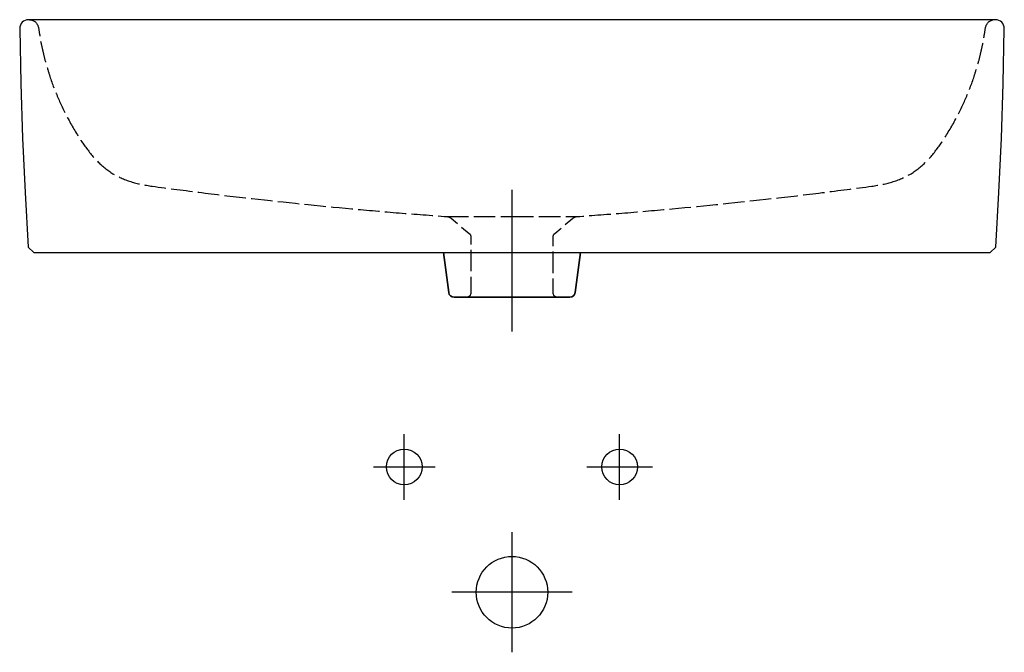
# Model space of a CAD drawing. Header units: millimetres. Extents: x -275 to 275, y -353 to 0.
import ezdxf

# ---------------------------------------------------------------- set-up
doc = ezdxf.new("R2010")
doc.units = ezdxf.units.MM
doc.header["$MEASUREMENT"] = 0
doc.linetypes.add('DASHED', pattern=[15, 12, -3])

msp = doc.modelspace()

# ---------------------------------------------------------------- linework, layer by layer
at = {"color": 7}
for points in [[(0, -174.11), (0, -94.95)], [(-60.17, -268.04), (-60.17, -249.74), (-60.17, -231.46)], [(60.14, -268.04), (60.14, -249.74), (60.14, -231.46)], [(-77.45, -249.74), (-60.17, -249.74), (-42.88, -249.74)], [(41.85, -249.74), (60.14, -249.74), (78.42, -249.74)], [(0, -353.25), (0, -319.72), (0, -286.19)], [(33.55, -319.72), (0, -319.72), (-33.56, -319.72)]]:
    msp.add_lwpolyline(points, dxfattribs=at)
at = {"color": 7, "linetype": 'DASHED'}
msp.add_lwpolyline([(-36.31, -109.94), (0, -109.94), (36.3, -109.94)], dxfattribs=at)
at = {"color": 7}
for points, knots in [([(0, -130), (0, -130), (-267.06, -130), (-267.06, -130), (-267.06, -130), (-270.26, -127.01), (-270.26, -127.01), (-270.26, -127.01), (-272, -96.55), (-272, -96.55), (-272, -96.55), (-273.37, -66.07), (-273.37, -66.07), (-273.37, -66.07), (-274.37, -35.58), (-274.37, -35.58), (-274.37, -35.58), (-275, -5.08), (-275, -5.08), (-275, -5.05), (-275, -5.03), (-275, -5), (-275, -2.24), (-272.76, 0), (-270, 0), (-270, 0), (0, 0), (0, 0), (0, 0), (269.99, 0), (269.99, 0), (272.75, 0), (275, -2.24), (275, -5), (275, -5.03), (275, -5.05), (275, -5.08), (275, -5.08), (274.37, -35.58), (274.37, -35.58), (274.37, -35.58), (273.37, -66.07), (273.37, -66.07), (273.37, -66.07), (272, -96.55), (272, -96.55), (272, -96.55), (270.24, -127.01), (270.24, -127.01), (270.24, -127.01), (267.06, -130), (267.06, -130), (267.06, -130), (0, -130), (0, -130)], [0, 0, 0, 0, 1, 1, 1, 2, 2, 2, 3, 3, 3, 4, 4, 4, 5, 5, 5, 6, 6, 6, 7, 7, 7, 8, 8, 8, 9, 9, 9, 10, 10, 10, 11, 11, 11, 12, 12, 12, 13, 13, 13, 14, 14, 14, 15, 15, 15, 16, 16, 16, 17, 17, 17, 18, 18, 18, 18]), ([(38.25, -130), (38.25, -130), (35.33, -152.36), (35.33, -152.36), (35.14, -153.86), (33.86, -154.99), (32.34, -154.99), (32.34, -154.99), (0, -154.99), (0, -154.99), (0, -154.99), (-32.36, -154.99), (-32.36, -154.99), (-33.87, -154.99), (-35.16, -153.86), (-35.33, -152.36), (-35.33, -152.36), (-38.27, -130), (-38.27, -130)], [0, 0, 0, 0, 1, 1, 1, 2, 2, 2, 3, 3, 3, 4, 4, 4, 5, 5, 5, 6, 6, 6, 6]), ([(-38.27, -130), (-38.27, -130), (-35.33, -152.37), (-35.33, -152.37), (-35.16, -153.87), (-33.87, -155), (-32.36, -155), (-32.36, -155), (0, -155), (0, -155), (0, -155), (32.36, -155), (32.36, -155), (33.87, -155), (35.14, -153.87), (35.33, -152.37), (35.33, -152.37), (38.25, -130), (38.25, -130)], [0, 0, 0, 0, 1, 1, 1, 2, 2, 2, 3, 3, 3, 4, 4, 4, 5, 5, 5, 6, 6, 6, 6]), ([(-50.18, -249.74), (-50.18, -244.23), (-54.64, -239.76), (-60.17, -239.76), (-65.69, -239.76), (-70.17, -244.23), (-70.17, -249.74), (-70.17, -255.26), (-65.69, -259.74), (-60.17, -259.74), (-54.64, -259.74), (-50.18, -255.26), (-50.18, -249.74)], [0, 0, 0, 0, 1, 1, 1, 2, 2, 2, 3, 3, 3, 4, 4, 4, 4]), ([(70.13, -249.74), (70.13, -244.23), (65.65, -239.76), (60.14, -239.76), (54.63, -239.76), (50.14, -244.23), (50.14, -249.74), (50.14, -255.26), (54.63, -259.74), (60.14, -259.74), (65.65, -259.74), (70.13, -255.26), (70.13, -249.74)], [0, 0, 0, 0, 1, 1, 1, 2, 2, 2, 3, 3, 3, 4, 4, 4, 4]), ([(19.99, -319.72), (19.99, -308.7), (11.02, -299.74), (0, -299.74), (-11.05, -299.74), (-20, -308.7), (-20, -319.72), (-20, -330.76), (-11.05, -339.72), (0, -339.72), (11.02, -339.72), (19.99, -330.76), (19.99, -319.72)], [0, 0, 0, 0, 1, 1, 1, 2, 2, 2, 3, 3, 3, 4, 4, 4, 4])]:
    msp.add_open_spline(points, degree=3, knots=knots, dxfattribs=at)
at = {"color": 7, "linetype": 'DASHED'}
for points in [[(-269.51, 0), (-266.94, -0.12), (-265, -1.81), (-264.54, -4.34), (-264.17, -6.6), (-263.78, -8.86), (-263.45, -11.13), (-263.12, -13.36), (-262.54, -15.54), (-262.05, -17.73), (-261.54, -19.9), (-261.08, -22.05), (-260.44, -24.2), (-259.75, -26.42), (-259.07, -28.64), (-258.4, -30.86), (-257.1, -35.13), (-255.45, -39.29), (-253.69, -43.39), (-251.95, -47.47), (-250.03, -51.57), (-247.9, -55.45), (-245.53, -59.78), (-242.99, -64.08), (-240.25, -68.2), (-240.25, -68.2), (-239.42, -69.43), (-239.42, -69.43), (-237.12, -72.54), (-234.86, -75.67), (-232.16, -78.47), (-229.6, -81.14), (-226.69, -83.66), (-223.53, -85.61), (-220.25, -87.67), (-216.66, -89.24), (-212.98, -90.43), (-209.09, -91.68), (-205.08, -92.32), (-201.07, -92.99), (-201.07, -92.99), (-201.07, -92.99), (-201.07, -92.99), (-191.78, -94.18), (-182.51, -95.37), (-173.22, -96.58), (-163.93, -97.8), (-154.62, -98.78), (-145.32, -99.84), (-126.72, -101.96), (-108.12, -103.93), (-89.49, -105.59), (-80.7, -106.36), (-71.9, -107.21), (-63.08, -107.9), (-54.15, -108.6), (-45.23, -109.26), (-36.31, -109.94), (-35.46, -110), (-34.66, -110.32), (-34.03, -110.87), (-34.03, -110.87), (-23.9, -119.34), (-23.9, -119.34), (-23.34, -119.83), (-23.01, -120.53), (-23.01, -121.27), (-23.01, -121.27), (-23.01, -152.54), (-23.01, -152.54), (-23.01, -153.92), (-24.13, -155.04), (-25.51, -155.04)], [(25.5, -155.04), (24.13, -155.04), (23, -153.92), (23, -152.54), (23, -152.54), (23, -121.27), (23, -121.27), (23, -120.53), (23.33, -119.83), (23.9, -119.34), (23.9, -119.34), (34.01, -110.87), (34.01, -110.87), (34.65, -110.32), (35.45, -110), (36.3, -109.94), (45.23, -109.26), (54.16, -108.6), (63.07, -107.9), (71.88, -107.21), (80.68, -106.36), (89.49, -105.59), (108.12, -103.93), (126.72, -101.96), (145.31, -99.84), (154.62, -98.78), (163.93, -97.8), (173.22, -96.58), (182.49, -95.37), (191.78, -94.18), (201.07, -92.99), (201.07, -92.99), (201.07, -92.99), (201.07, -92.99), (205.08, -92.32), (209.09, -91.68), (212.96, -90.43), (216.66, -89.24), (220.24, -87.67), (223.53, -85.61), (226.67, -83.66), (229.59, -81.14), (232.16, -78.47), (234.85, -75.67), (237.12, -72.54), (239.42, -69.43), (239.42, -69.43), (240.26, -68.2), (240.26, -68.2), (242.98, -64.08), (245.51, -59.78), (247.89, -55.45), (250.03, -51.57), (251.93, -47.47), (253.68, -43.39), (255.44, -39.29), (257.09, -35.13), (258.39, -30.86), (259.07, -28.64), (259.74, -26.42), (260.42, -24.2), (261.08, -22.05), (261.54, -19.9), (262.03, -17.73), (262.54, -15.54), (263.11, -13.36), (263.44, -11.13), (263.78, -8.86), (264.17, -6.6), (264.54, -4.34), (265, -1.81), (266.94, -0.12), (269.5, 0)]]:
    msp.add_open_spline(points, degree=3, knots=[0, 0, 0, 0, 1, 1, 1, 2, 2, 2, 3, 3, 3, 4, 4, 4, 5, 5, 5, 6, 6, 6, 7, 7, 7, 8, 8, 8, 9, 9, 9, 10, 10, 10, 11, 11, 11, 12, 12, 12, 13, 13, 13, 14, 14, 14, 15, 15, 15, 16, 16, 16, 17, 17, 17, 18, 18, 18, 19, 19, 19, 20, 20, 20, 21, 21, 21, 22, 22, 22, 23, 23, 23, 24, 24, 24, 24], dxfattribs=at)

doc.saveas('drawing.dxf')
